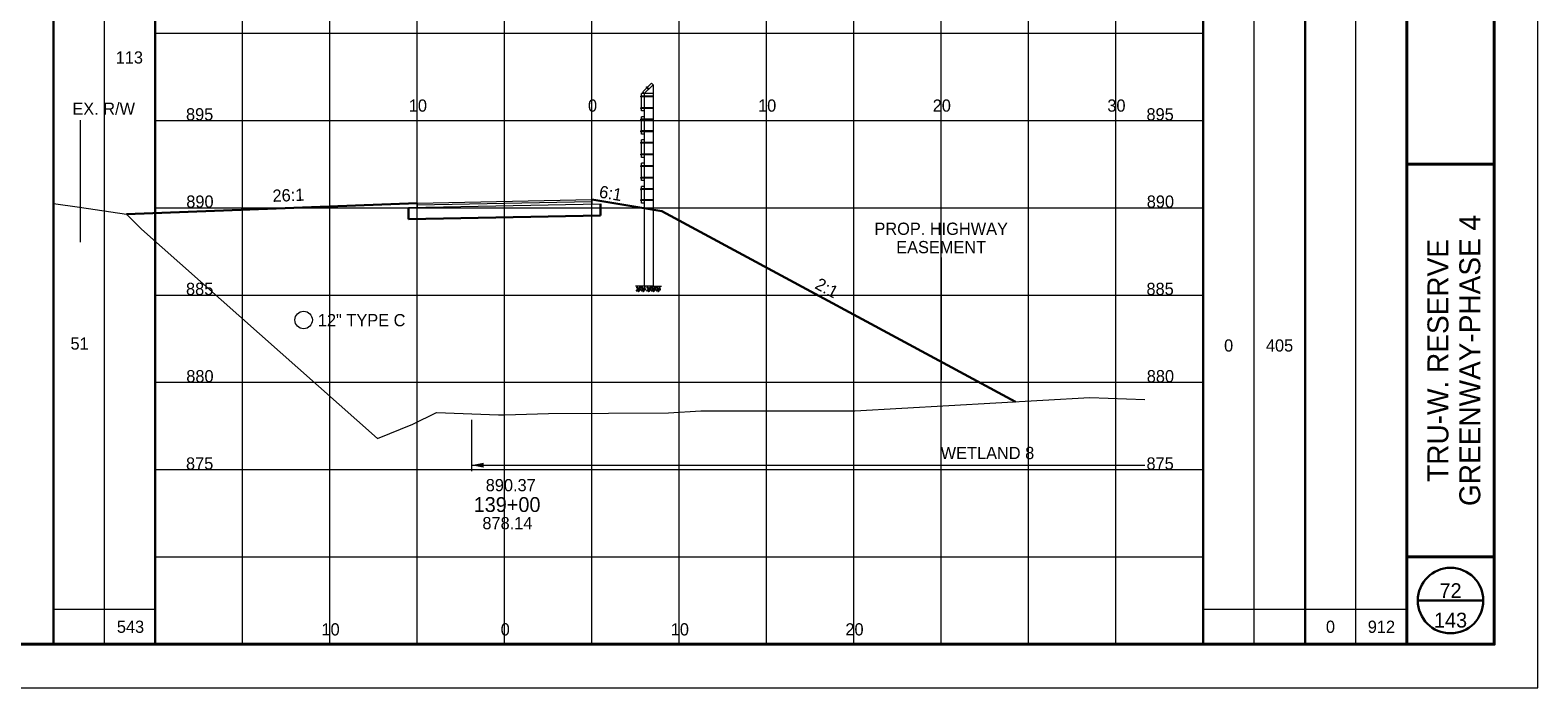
# Paper-space layout 'Layout1' of a CAD drawing. Header units: feet. Extents: x -1005 to 2379, y -670 to 6548.
# Tile 60 of 68: x 74 to 160, y 3908 to 3945. Entities that reach past the tile are written whole.
import ezdxf
from ezdxf.enums import TextEntityAlignment as Align

# ---------------------------------------------------------------- set-up
doc = ezdxf.new("R2010")
doc.units = ezdxf.units.FT
doc.header["$LTSCALE"] = 5
doc.header["$MEASUREMENT"] = 0
for name, pattern in [('DGN Style 2', [150.837143, 90.502286, -60.334857]), ('DGN Style 3', [211.172, 150.837143, -60.334857]), ('esmtshpr', [5.35, 1, -0.175, -0.175, 4]), ('fencepr', [1, 0.925, 0.075]), ('rowex', [4.85, 0.8, -0.375, -0.375, 0.8, -0.3, 0.8, -0.3, 0.8, -0.3])]:
    doc.linetypes.add(name, pattern=pattern)
for name, color, linetype, lineweight in [('DR_P_Storm_Sewer', 151, 'Continuous', 13), ('DR_P_Text', 7, 'Continuous', 13), ('EV_Ecological_Text', 7, 'Continuous', 13), ('PV_P_Text', 7, 'Continuous', 13), ('RD_P_Cells', 7, 'Continuous', 0), ('RD_P_Fence', 230, 'fencepr', 13), ('RW_P_Esmt_SH', 193, 'esmtshpr', 40), ('RW_X_Fee_RW', 6, 'rowex', 30), ('SH_Border', 7, 'Continuous', 40), ('SH_Data', 7, 'Continuous', 0), ('SH_Major_Grid_Line', 254, 'Continuous', 13), ('SH_Text', 7, 'Continuous', 13), ('TX_P_20', 7, 'Continuous', 13), ('TX_P_5', 7, 'Continuous', 13), ('TX_X_5', 7, 'Continuous', 0), ('XS_P_Finished_Grade', 3, 'Continuous', 30), ('XS_P_Pavt_Surface', 251, 'Continuous', 13), ('XS_P_Subgrade', 4, 'Continuous', 30), ('XS_X_Ground_Line', 3, 'DGN Style 2', 13)]:
    doc.layers.add(name, color=color, linetype=linetype, lineweight=lineweight)
doc.layers.add('SH_Cut_Line', color=7, linetype='DGN Style 3', lineweight=0, plot=False)
doc.layers.add('XS_P_Pavt_Layers', color=251, linetype='Continuous', lineweight=0, transparency=0.5)
doc.styles.add('Slanted-Normal LS 0.50', font='font31.shx', dxfattribs={"height": 0.14})
doc.styles.add('Slanted-Sub Title', font='font31.shx', dxfattribs={"height": 0.17})
doc.styles.add('Style-font30', font='font30.shx')
doc.styles.add('Style-font31', font='font31.shx')

# ---------------------------------------------------------------- blocks, each defined once
blk = doc.blocks.new('XS POINT_385')
at = {"layer": 'RW_X_Fee_RW', "linetype": 'DGN Style 3', "lineweight": 0}
blk.add_line((0, 3.5), (0, -3.5), dxfattribs=at)
blk = doc.blocks.new('GPKLBL_340')
at = {"layer": 'TX_P_5', "linetype": 'Continuous', "insert": (0.019, 1.084), "char_height": 0.7, "attachment_point": 1, "rotation": 2.20009, "line_spacing_factor": 0.6, "style": 'Style-font31'}
blk.add_mtext('26:1', dxfattribs=at)
blk = doc.blocks.new('GPKLBL_341')
at = {"layer": 'TX_P_5', "linetype": 'Continuous', "insert": (-1.459, 1.883), "char_height": 0.7, "attachment_point": 1, "rotation": 331.68398, "line_spacing_factor": 0.6, "style": 'Style-font31'}
blk.add_mtext('2:1', dxfattribs=at)
blk = doc.blocks.new('GPKLBL_342')
at = {"layer": 'TX_P_5', "linetype": 'Continuous', "insert": (-0.511, 0.978), "char_height": 0.7, "attachment_point": 1, "rotation": 350.53768, "line_spacing_factor": 0.6, "style": 'Style-font31'}
blk.add_mtext('6:1', dxfattribs=at)
blk = doc.blocks.new('XS POINT_386')
at = {"layer": 'RW_P_Esmt_SH', "linetype": 'Continuous', "lineweight": 13}
blk.add_line((0, 3.5), (0, -3.5), dxfattribs=at)
blk = doc.blocks.new('RCP')
at = {"layer": 'RD_P_Cells'}
for points, knots in [([(0.02, 0.09), (0.03, 0.1), (0.05, 0.11), (0.07, 0.11), (0.07, 0.12), (0.08, 0.1), (0.08, 0.09), (0.08, 0.08), (0.07, 0.07), (0.06, 0.06), (0.05, 0.05), (0.02, 0.04), (0.02, 0.05), (0.01, 0.06), (0.01, 0.07), (0.01, 0.08), (0.01, 0.08), (0.01, 0.08), (0.01, 0.09), (0.02, 0.09), (0.02, 0.09), (0.02, 0.09)], [0, 0, 0, 0, 0.258176, 0.258176, 0.258176, 0.385117, 0.385117, 0.385117, 0.555016, 0.555016, 0.555016, 0.785627, 0.785627, 0.785627, 0.908123, 0.908123, 0.908123, 0.969027, 0.969027, 0.969027, 1, 1, 1, 1]), ([(0.05, 0.33), (0.06, 0.33), (0.06, 0.34), (0.07, 0.34), (0.08, 0.35), (0.09, 0.35), (0.1, 0.35), (0.11, 0.35), (0.12, 0.35), (0.12, 0.34), (0.13, 0.33), (0.13, 0.33), (0.13, 0.32), (0.12, 0.31), (0.12, 0.3), (0.11, 0.29), (0.1, 0.28), (0.09, 0.28), (0.08, 0.28), (0.07, 0.28), (0.05, 0.27), (0.04, 0.28), (0.04, 0.29), (0.03, 0.29), (0.03, 0.3), (0.03, 0.31), (0.04, 0.32), (0.04, 0.32), (0.04, 0.32), (0.04, 0.33), (0.05, 0.33)], [0, 0, 0, 0, 0.107172, 0.107172, 0.107172, 0.224609, 0.224609, 0.224609, 0.311187, 0.311187, 0.311187, 0.390245, 0.390245, 0.390245, 0.521508, 0.521508, 0.521508, 0.650159, 0.650159, 0.650159, 0.785017, 0.785017, 0.785017, 0.874079, 0.874079, 0.874079, 0.953282, 0.953282, 0.953282, 1, 1, 1, 1]), ([(0.16, 0.26), (0.17, 0.26), (0.19, 0.27), (0.2, 0.27), (0.22, 0.27), (0.22, 0.25), (0.23, 0.23), (0.23, 0.22), (0.23, 0.2), (0.22, 0.19), (0.2, 0.18), (0.19, 0.17), (0.17, 0.17), (0.16, 0.16), (0.14, 0.16), (0.13, 0.17), (0.12, 0.17), (0.11, 0.18), (0.11, 0.18), (0.1, 0.2), (0.1, 0.22), (0.11, 0.23), (0.11, 0.24), (0.12, 0.24), (0.13, 0.25), (0.13, 0.25), (0.14, 0.26), (0.15, 0.26), (0.15, 0.26), (0.15, 0.26), (0.16, 0.26)], [0, 0, 0, 0, 0.126661, 0.126661, 0.126661, 0.253188, 0.253188, 0.253188, 0.368171, 0.368171, 0.368171, 0.509113, 0.509113, 0.509113, 0.63015, 0.63015, 0.63015, 0.70369, 0.70369, 0.70369, 0.826515, 0.826515, 0.826515, 0.907901, 0.907901, 0.907901, 0.976801, 0.976801, 0.976801, 1, 1, 1, 1]), ([(0.16, 0.11), (0.17, 0.11), (0.18, 0.11), (0.19, 0.12), (0.21, 0.12), (0.23, 0.12), (0.25, 0.1), (0.26, 0.09), (0.26, 0.07), (0.26, 0.06), (0.25, 0.05), (0.24, 0.03), (0.23, 0.02), (0.21, 0), (0.18, 0), (0.16, 0.01), (0.15, 0.02), (0.13, 0.03), (0.13, 0.05), (0.12, 0.06), (0.13, 0.07), (0.14, 0.08), (0.14, 0.09), (0.14, 0.09), (0.15, 0.1), (0.15, 0.1), (0.15, 0.1), (0.16, 0.11)], [0, 0, 0, 0, 0.098896, 0.098896, 0.098896, 0.24332, 0.24332, 0.24332, 0.355319, 0.355319, 0.355319, 0.496743, 0.496743, 0.496743, 0.673566, 0.673566, 0.673566, 0.816859, 0.816859, 0.816859, 0.906168, 0.906168, 0.906168, 0.969895, 0.969895, 0.969895, 1, 1, 1, 1]), ([(0.29, 0.35), (0.3, 0.35), (0.31, 0.36), (0.32, 0.36), (0.34, 0.36), (0.34, 0.33), (0.34, 0.32), (0.33, 0.31), (0.32, 0.3), (0.31, 0.3), (0.3, 0.29), (0.28, 0.29), (0.27, 0.3), (0.27, 0.31), (0.27, 0.32), (0.27, 0.33), (0.27, 0.33), (0.28, 0.34), (0.28, 0.34), (0.28, 0.35), (0.28, 0.35), (0.29, 0.35)], [0, 0, 0, 0, 0.188286, 0.188286, 0.188286, 0.356428, 0.356428, 0.356428, 0.541746, 0.541746, 0.541746, 0.732506, 0.732506, 0.732506, 0.852511, 0.852511, 0.852511, 0.937171, 0.937171, 0.937171, 1, 1, 1, 1]), ([(0.31, 0.2), (0.32, 0.21), (0.33, 0.21), (0.34, 0.22), (0.35, 0.22), (0.36, 0.2), (0.36, 0.18), (0.37, 0.17), (0.36, 0.16), (0.35, 0.14), (0.34, 0.13), (0.33, 0.13), (0.32, 0.12), (0.31, 0.12), (0.3, 0.12), (0.29, 0.13), (0.28, 0.14), (0.27, 0.15), (0.27, 0.16), (0.28, 0.17), (0.28, 0.19), (0.29, 0.19), (0.29, 0.2), (0.3, 0.2), (0.31, 0.2)], [0, 0, 0, 0, 0.135762, 0.135762, 0.135762, 0.276579, 0.276579, 0.276579, 0.425633, 0.425633, 0.425633, 0.565886, 0.565886, 0.565886, 0.678149, 0.678149, 0.678149, 0.814077, 0.814077, 0.814077, 0.922173, 0.922173, 0.922173, 1, 1, 1, 1])]:
    blk.add_open_spline(points, degree=3, knots=knots, dxfattribs=at)

psp = doc.layouts.get("Layout1")

# ---------------------------------------------------------------- linework, layer by layer
at = {"layer": 'DR_P_Storm_Sewer'}
psp.add_circle((89.323, 3928.57), 0.5, dxfattribs=at)
at = {"layer": 'EV_Ecological_Text', "color": 97, "linetype": 'Continuous', "lineweight": 0}
for p, q in [((98.936, 3922.844), (98.936, 3919.902)), ((98.936, 3920.252), (137.5, 3920.252))]:
    psp.add_line(p, q, dxfattribs=at)
at = {"layer": 'EV_Ecological_Text', "color": 4, "linetype": 'Continuous', "lineweight": 0}
psp.add_solid([(99.636, 3920.112), (98.936, 3920.252), (99.636, 3920.392)], dxfattribs=at)
at = {"layer": 'RD_P_Fence', "linetype": 'Continuous'}
for p, q in [((109.24, 3942.133), (108.74, 3941.633)), ((109.332, 3941.396), (108.625, 3941.396)), ((109.332, 3941.354), (108.625, 3941.354)), ((108.666, 3941.416), (108.645, 3941.416)), ((108.645, 3941.333), (108.645, 3941.416)), ((108.666, 3941.333), (108.645, 3941.333)), ((108.832, 3941.54), (108.666, 3941.54)), ((108.666, 3940.54), (108.666, 3941.54)), ((109.332, 3942.04), (108.832, 3941.54)), ((108.832, 3941.54), (108.832, 3930.511)), ((109.332, 3941.54), (108.832, 3941.54)), ((108.946, 3941.868), (109.004, 3941.927)), ((109.089, 3941.754), (108.946, 3941.897)), ((108.96, 3941.853), (108.946, 3941.868)), ((109.118, 3941.784), (108.976, 3941.926)), ((109.019, 3941.912), (109.004, 3941.927)), ((109.332, 3942.04), (109.332, 3930.511)), ((109.332, 3940.726), (108.625, 3940.726)), ((109.332, 3940.684), (108.625, 3940.684)), ((108.666, 3940.746), (108.645, 3940.746)), ((108.645, 3940.663), (108.645, 3940.746)), ((108.666, 3940.663), (108.645, 3940.663)), ((108.832, 3940.54), (108.666, 3940.54)), ((109.332, 3940.066), (108.625, 3940.066)), ((109.332, 3940.024), (108.625, 3940.024)), ((108.666, 3940.086), (108.645, 3940.086)), ((108.645, 3940.003), (108.645, 3940.086)), ((108.666, 3940.003), (108.645, 3940.003)), ((108.832, 3940.21), (108.666, 3940.21)), ((108.666, 3939.21), (108.666, 3940.21)), ((109.332, 3939.396), (108.625, 3939.396)), ((109.332, 3939.354), (108.625, 3939.354)), ((109.332, 3938.736), (108.625, 3938.736)), ((109.332, 3938.694), (108.625, 3938.694)), ((108.666, 3939.416), (108.645, 3939.416)), ((108.645, 3939.333), (108.645, 3939.416)), ((108.666, 3939.333), (108.645, 3939.333)), ((108.666, 3938.756), (108.645, 3938.756)), ((108.645, 3938.673), (108.645, 3938.756)), ((108.666, 3938.673), (108.645, 3938.673)), ((108.832, 3939.21), (108.666, 3939.21)), ((108.832, 3938.88), (108.666, 3938.88)), ((108.666, 3937.88), (108.666, 3938.88)), ((109.332, 3938.066), (108.625, 3938.066)), ((109.332, 3938.024), (108.625, 3938.024)), ((108.666, 3938.086), (108.645, 3938.086)), ((108.645, 3938.003), (108.645, 3938.086)), ((108.666, 3938.003), (108.645, 3938.003)), ((108.832, 3937.88), (108.666, 3937.88)), ((109.332, 3937.406), (108.625, 3937.406)), ((109.332, 3937.364), (108.625, 3937.364)), ((108.666, 3937.426), (108.645, 3937.426)), ((108.645, 3937.343), (108.645, 3937.426)), ((108.666, 3937.343), (108.645, 3937.343)), ((108.832, 3937.55), (108.666, 3937.55)), ((108.666, 3936.55), (108.666, 3937.55)), ((109.332, 3936.736), (108.625, 3936.736)), ((109.332, 3936.694), (108.625, 3936.694)), ((109.332, 3936.076), (108.625, 3936.076)), ((108.666, 3936.756), (108.645, 3936.756)), ((108.645, 3936.673), (108.645, 3936.756)), ((108.666, 3936.673), (108.645, 3936.673)), ((108.666, 3936.096), (108.645, 3936.096)), ((108.645, 3936.013), (108.645, 3936.096)), ((108.832, 3936.55), (108.666, 3936.55)), ((108.832, 3936.22), (108.666, 3936.22)), ((108.666, 3935.262), (108.666, 3936.22)), ((109.332, 3936.034), (108.625, 3936.034)), ((109.332, 3935.448), (108.625, 3935.448)), ((109.332, 3935.406), (108.625, 3935.406)), ((108.666, 3936.013), (108.645, 3936.013)), ((108.666, 3935.468), (108.645, 3935.468)), ((108.645, 3935.385), (108.645, 3935.468)), ((108.666, 3935.385), (108.645, 3935.385)), ((108.832, 3935.262), (108.666, 3935.262)), ((109.332, 3930.511), (108.832, 3930.511))]:
    psp.add_line(p, q, dxfattribs=at)
at = {"layer": 'RD_P_Fence'}
for p, q in [((109.332, 3942.04), (109.24, 3942.133)), ((108.625, 3941.354), (108.625, 3941.396)), ((108.832, 3941.54), (108.74, 3941.633)), ((108.946, 3941.897), (108.976, 3941.926)), ((108.625, 3940.684), (108.625, 3940.726)), ((108.625, 3940.024), (108.625, 3940.066)), ((108.625, 3939.354), (108.625, 3939.396)), ((108.625, 3938.694), (108.625, 3938.736)), ((108.625, 3938.024), (108.625, 3938.066)), ((108.625, 3937.364), (108.625, 3937.406)), ((108.625, 3936.694), (108.625, 3936.736)), ((108.625, 3936.034), (108.625, 3936.076)), ((108.625, 3935.406), (108.625, 3935.448))]:
    psp.add_line(p, q, dxfattribs=at)
at = {"layer": 'RD_P_Fence', "ltscale": 1.166667, "extrusion": (0, 0, -1)}
for centre in [(-109.318, 3941.375), (-109.318, 3940.705), (-109.318, 3940.045), (-109.318, 3939.375), (-109.318, 3938.715), (-109.318, 3938.045), (-109.318, 3937.385), (-109.318, 3936.715), (-109.318, 3936.055), (-109.318, 3935.427)]:
    psp.add_arc(centre, 0.03, 119.86589, 240.13411, dxfattribs=at)
at = {"layer": 'SH_Border', "color": 7, "linetype": 'Continuous', "lineweight": 40}
for p, q in [((152.5, 3910), (152.5, 4015)), ((152.5, 3937.5), (157.5, 3937.5)), ((152.5, 3915), (157.5, 3915))]:
    psp.add_line(p, q, dxfattribs=at)
at = {"layer": 'SH_Border', "color": 7, "linetype": 'Continuous', "lineweight": 40, "flags": 128}
psp.add_lwpolyline([(0, 4015), (157.5, 4015), (157.5, 3910), (0, 3910), (0, 4015)], close=True, dxfattribs=at)
at = {"layer": 'SH_Cut_Line', "color": 7, "linetype": 'DGN Style 3', "lineweight": 0, "flags": 128}
psp.add_lwpolyline([(-10, 3907.5), (160, 3907.5), (160, 4017.5), (-10, 4017.5), (-10, 3907.5)], close=True, dxfattribs=at)
at = {"layer": 'SH_Data', "color": 7, "linetype": 'Continuous', "lineweight": 30}
for p, q in [((75, 3910), (75, 4015)), ((80.832, 3910), (80.832, 4015)), ((140.833, 3910), (140.833, 4015)), ((146.667, 3910), (146.667, 4015)), ((153.125, 3912.5), (156.875, 3912.5))]:
    psp.add_line(p, q, dxfattribs=at)
at = {"layer": 'SH_Data', "color": 7, "linetype": 'Continuous', "lineweight": 13}
for p, q in [((77.916, 3910), (77.916, 4013.75)), ((143.75, 3910), (143.75, 4013.75)), ((149.583, 3910), (149.583, 4013.75)), ((75, 3912), (80.832, 3912)), ((140.833, 3912), (152.5, 3912))]:
    psp.add_line(p, q, dxfattribs=at)
at = {"layer": 'SH_Data', "color": 7, "linetype": 'Continuous', "lineweight": 30}
psp.add_circle((155, 3912.5), 1.875, dxfattribs=at)
at = {"layer": 'SH_Major_Grid_Line', "color": 254, "linetype": 'Continuous', "lineweight": 13}
for p, q in [((85.832, 3910), (85.832, 4015)), ((90.832, 3910), (90.832, 4015)), ((95.832, 3910), (95.832, 4015)), ((100.832, 3910), (100.832, 4015)), ((105.832, 3910), (105.832, 4015)), ((110.832, 3910), (110.832, 4015)), ((115.832, 3910), (115.832, 4015)), ((120.832, 3910), (120.832, 4015)), ((125.832, 3910), (125.832, 4015)), ((130.833, 3910), (130.833, 4015)), ((135.833, 3910), (135.833, 4015)), ((80.832, 3945), (140.833, 3945)), ((80.832, 3940), (140.833, 3940)), ((80.832, 3935), (140.833, 3935)), ((80.832, 3930), (140.833, 3930)), ((80.832, 3925), (140.833, 3925)), ((80.832, 3920), (140.833, 3920)), ((80.832, 3915), (140.833, 3915))]:
    psp.add_line(p, q, dxfattribs=at)
at = {"layer": 'XS_P_Finished_Grade'}
for p, q in [((95.832, 3935.267), (79.186, 3934.627)), ((109.832, 3934.8), (105.832, 3935.467)), ((109.832, 3934.8), (130.094, 3923.883))]:
    psp.add_line(p, q, dxfattribs=at)
at = {"layer": 'XS_P_Pavt_Layers', "color": 2, "lineweight": 13}
for p, q in [((95.332, 3935.007), (106.332, 3935.227)), ((95.832, 3935.163), (105.832, 3935.363))]:
    psp.add_line(p, q, dxfattribs=at)
at = {"layer": 'XS_P_Pavt_Surface', "color": 193}
for p, q in [((95.832, 3935.267), (105.832, 3935.467)), ((95.832, 3935.267), (95.832, 3935.017)), ((105.832, 3935.467), (105.832, 3935.217))]:
    psp.add_line(p, q, dxfattribs=at)
at = {"layer": 'XS_P_Subgrade'}
for p, q in [((106.332, 3935.227), (106.332, 3934.56)), ((95.332, 3935.007), (95.332, 3934.34)), ((95.332, 3934.34), (106.332, 3934.56))]:
    psp.add_line(p, q, dxfattribs=at)
at = {"layer": 'XS_P_Subgrade', "lineweight": 13}
for p, q in [((108.832, 3930.511), (108.325, 3930.511)), ((109.332, 3930.511), (109.825, 3930.511))]:
    psp.add_line(p, q, dxfattribs=at)
at = {"layer": 'XS_X_Ground_Line', "flags": 128}
psp.add_lwpolyline([(75, 3935.237), (76.491, 3935.027), (79.186, 3934.627), (80.037, 3933.77), (93.551, 3921.778), (95.572, 3922.603), (96.93, 3923.278), (100.478, 3923.128), (100.833, 3923.138), (103.341, 3923.208), (110.215, 3923.252), (112.06, 3923.373), (120.881, 3923.367), (134.339, 3924.121), (137.5, 3924.019)], dxfattribs=at)

# ---------------------------------------------------------------- block references
at = {"layer": 'RD_P_Cells', "xscale": 0.75, "yscale": 0.75, "zscale": 0.75}
for p in [(108.355, 3930.197), (108.636, 3930.197), (108.953, 3930.197), (109.22, 3930.197), (109.495, 3930.197)]:
    psp.add_blockref('RCP', p, dxfattribs=at)
at = {"layer": 'RW_P_Esmt_SH', "linetype": 'Continuous', "lineweight": 13}
psp.add_blockref('XS POINT_386', (125.833, 3928.645), dxfattribs=at)
at = {"layer": 'RW_X_Fee_RW', "linetype": 'DGN Style 3', "lineweight": 0}
psp.add_blockref('XS POINT_385', (76.533, 3936.521), dxfattribs=at)
at = {"layer": 'TX_P_5', "linetype": 'Continuous'}
for name, p in [('GPKLBL_340', (87.509, 3934.947)), ('GPKLBL_342', (106.832, 3935.3)), ('GPKLBL_341', (120.337, 3929.14))]:
    psp.add_blockref(name, p, dxfattribs=at)

# ---------------------------------------------------------------- texts
at = {"layer": 'DR_P_Text', "style": 'Slanted-Normal LS 0.50'}
psp.add_text('12" TYPE C', height=0.7, dxfattribs=at).set_placement((90.14, 3928.91), align=Align.TOP_LEFT)
at = {"layer": 'EV_Ecological_Text', "color": 7, "linetype": 'Continuous', "lineweight": 0, "style": 'Slanted-Normal LS 0.50'}
psp.add_text('WETLAND 8', height=0.7, dxfattribs=at).set_placement((125.805, 3920.952), align=Align.MIDDLE_LEFT)
at = {"layer": 'PV_P_Text', "insert": (101.054, 3918.751), "char_height": 0.7, "attachment_point": 8, "line_spacing_factor": 0.6, "style": 'Slanted-Normal LS 0.50'}
psp.add_mtext(' 890.37', dxfattribs=at)
at = {"layer": 'RW_P_Esmt_SH', "linetype": 'Continuous', "lineweight": 13, "insert": (125.833, 3934.145), "char_height": 0.7, "attachment_point": 2, "line_spacing_factor": 0.9, "style": 'Style-font31'}
psp.add_mtext('PROP. HIGHWAY\\PEASEMENT', dxfattribs=at)
at = {"layer": 'RW_X_Fee_RW', "linetype": 'Continuous', "lineweight": 0, "insert": (77.875, 3941.021), "char_height": 0.7, "attachment_point": 2, "line_spacing_factor": 0.66, "style": 'Style-font31'}
psp.add_mtext('EX. R/W\\P', dxfattribs=at)
at = {"layer": 'SH_Data', "lineweight": 13, "char_height": 0.85, "attachment_point": 8, "style": 'Style-font30'}
for s, insert, line_spacing_factor in [('72\\P', (155, 3912.642), 1.08), ('143\\P', (155, 3910.942), 0.6)]:
    psp.add_mtext(s, dxfattribs=dict(at, insert=insert, line_spacing_factor=line_spacing_factor))
at = {"layer": 'SH_Text', "style": 'Style-font31'}
for s, p in [('895', (83.369, 3940)), ('10', (95.868, 3940.5)), ('0', (105.868, 3940.5)), ('0', (105.868, 3940.5)), ('10', (115.868, 3940.5)), ('20', (125.868, 3940.5)), ('30', (135.868, 3940.5)), ('895', (138.369, 3940)), ('890', (83.386, 3935)), ('890', (138.386, 3935)), ('885', (83.369, 3930)), ('885', (138.369, 3930)), ('880', (83.386, 3925)), ('880', (138.386, 3925)), ('875', (83.369, 3920)), ('875', (138.369, 3920)), ('10', (90.868, 3910.5)), ('0', (100.868, 3910.5)), ('0', (100.868, 3910.5)), ('10', (110.868, 3910.5)), ('20', (120.868, 3910.5))]:
    psp.add_text(s, height=0.7, dxfattribs=at).set_placement(p, align=Align.CENTER)
at = {"layer": 'SH_Text', "insert": (155.2, 3926.25), "char_height": 1.2, "attachment_point": 5, "rotation": 90, "line_spacing_factor": 0.9125, "style": 'Slanted-Normal LS 0.50'}
psp.add_mtext('\\Ffont70;TRU-W. RESERVE\\PGREENWAY-PHASE 4', dxfattribs=at)
at = {"layer": 'TX_P_20', "style": 'Slanted-Normal LS 0.50'}
for s, p in [('113', (79.344, 3943.606)), ('51', (76.494, 3927.221)), ('543', (79.41, 3911)), ('0', (148.125, 3911)), ('912', (151.042, 3911))]:
    psp.add_text(s, height=0.7, dxfattribs=at).set_placement(p, align=Align.MIDDLE_CENTER)
at = {"layer": 'TX_P_20', "char_height": 0.7, "attachment_point": 5, "line_spacing_factor": 0.6, "style": 'Slanted-Normal LS 0.50'}
for s, insert in [('0', (142.293, 3927.104)), ('405', (145.209, 3927.104))]:
    psp.add_mtext(s, dxfattribs=dict(at, insert=insert))
at = {"layer": 'TX_P_5', "insert": (100.974, 3917.993), "char_height": 0.85, "attachment_point": 5, "line_spacing_factor": 0.6, "style": 'Slanted-Sub Title'}
psp.add_mtext('139+00 ', dxfattribs=at)
at = {"layer": 'TX_X_5', "style": 'Style-font31'}
psp.add_text('878.14', height=0.7, dxfattribs=at).set_placement((100.993, 3917.285), align=Align.TOP_CENTER)

doc.saveas('drawing.dxf')
